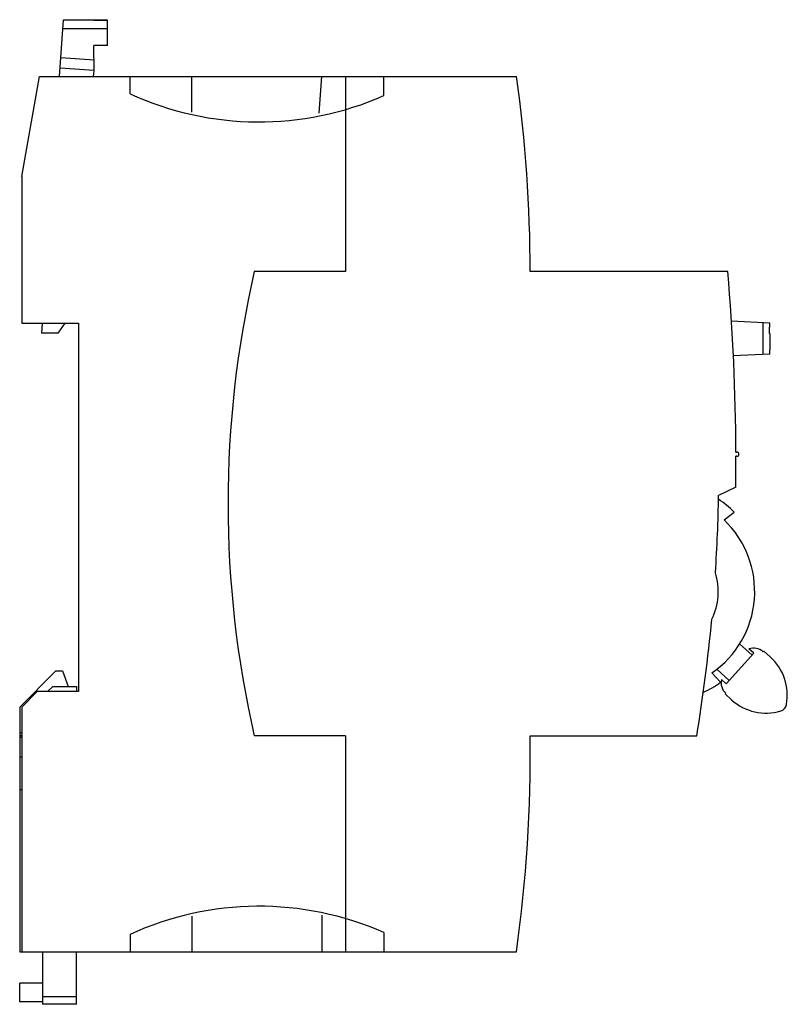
# Model space of a CAD drawing. Header units: millimetres. Extents: x 10.9 to 85.4, y 18.7 to 114.1.
import ezdxf

# ---------------------------------------------------------------- set-up
doc = ezdxf.new("R2010")
doc.units = ezdxf.units.MM
doc.header["$LTSCALE"] = 8.636145
doc.layers.get('0').update_dxf_attribs({"linetype": 'CONTINUOUS'})

msp = doc.modelspace()

# ---------------------------------------------------------------- linework, layer by layer
at = {"color": 7, "linetype": 'Continuous'}
for p, q in [((14.782, 108.588), (15.167, 114.089)), ((15.167, 114.089), (18.123, 114.092)), ((18.123, 114.05), (18.123, 114.092)), ((19.423, 114.054), (18.123, 114.053)), ((18.123, 114.05), (19.423, 114.051)), ((19.426, 111.593), (19.423, 114.051)), ((15.107, 113.224), (19.424, 113.228)), ((19.426, 111.593), (18.126, 111.592)), ((18.128, 109.126), (18.126, 111.592)), ((18.127, 110.159), (14.908, 110.384)), ((18.128, 109.156), (14.838, 109.386)), ((18.09, 108.588), (18.128, 109.126)), ((11.12, 98.888), (12.83, 108.588)), ((12.83, 108.588), (59.091, 108.588)), ((21.62, 106.916), (21.62, 108.588)), ((27.62, 105.145), (27.62, 108.588)), ((39.971, 105.026), (40.22, 108.588)), ((42.52, 108.588), (42.52, 89.688)), ((46.22, 106.737), (46.22, 108.588)), ((11.12, 98.888), (11.12, 84.688)), ((42.52, 89.688), (33.671, 89.688)), ((79.588, 89.688), (60.42, 89.688)), ((11.12, 84.688), (16.62, 84.688)), ((13.111, 84.688), (13.043, 83.709)), ((15.285, 84.688), (14.625, 83.709)), ((16.62, 84.688), (16.62, 48.988)), ((83.67, 84.698), (79.932, 84.895)), ((83.003, 81.663), (83.003, 84.733)), ((83.595, 84.297), (83.67, 84.297)), ((83.595, 84.297), (83.595, 83.697)), ((83.67, 84.297), (83.67, 84.698)), ((14.625, 83.709), (13.043, 83.709)), ((83.667, 83.697), (83.595, 83.697)), ((83.667, 83.697), (83.667, 82.097)), ((83.67, 82.097), (83.667, 82.097)), ((83.67, 81.697), (83.67, 82.097)), ((83.67, 81.697), (80.111, 81.511)), ((80.368, 72.188), (80.468, 72.188)), ((80.468, 71.788), (80.369, 71.788)), ((80.355, 68.81), (78.694, 67.99)), ((79.216, 65.626), (80.197, 66.384)), ((80.722, 53.616), (81.939, 52.522)), ((79.431, 49.734), (82.106, 52.708)), ((82.106, 52.708), (81.638, 53.129)), ((82.998, 52.847), (83.065, 52.921)), ((83.065, 52.921), (83.699, 52.352)), ((10.92, 47.488), (14.42, 50.988)), ((14.42, 50.988), (15.074, 50.988)), ((15.074, 50.988), (15.62, 49.488)), ((78.039, 50.797), (78.889, 49.894)), ((79.732, 50.068), (78.51, 51.168)), ((78.963, 50.155), (79.431, 49.734)), ((11.12, 47.488), (12.62, 48.988)), ((16.62, 48.988), (12.62, 48.988)), ((13.62, 48.988), (14.12, 49.488)), ((14.12, 49.488), (16.42, 49.488)), ((16.42, 49.488), (16.42, 48.988)), ((79.32, 48.758), (79.387, 48.832)), ((79.954, 48.188), (79.32, 48.758)), ((10.92, 47.488), (10.92, 23.788)), ((11.12, 47.488), (11.12, 23.788)), ((10.92, 44.992), (11.12, 44.992)), ((11.12, 44.692), (10.92, 44.692)), ((10.92, 44.573), (11.12, 44.573)), ((42.52, 44.688), (33.671, 44.688)), ((42.52, 44.688), (42.52, 23.788)), ((60.405, 44.688), (76.568, 44.688)), ((11.12, 42.641), (10.92, 42.641)), ((10.92, 39.488), (11.12, 39.488)), ((27.62, 27.231), (27.62, 23.788)), ((40.22, 27.315), (40.22, 23.788)), ((21.62, 25.46), (21.62, 23.788)), ((46.22, 25.64), (46.22, 23.788)), ((10.92, 23.788), (59.091, 23.788)), ((13.12, 23.788), (13.12, 18.688)), ((16.42, 18.688), (16.42, 23.788)), ((13.12, 20.73), (10.92, 20.73)), ((10.92, 18.938), (10.92, 20.73)), ((13.12, 19.453), (16.42, 19.453)), ((13.12, 18.938), (10.92, 18.938)), ((16.42, 18.688), (13.12, 18.688))]:
    msp.add_line(p, q, dxfattribs=at)
for centre, radius, start, end in [((-74.68, 89.688), 135.1, 0, 8.04185), ((34.12, 134.188), 30, 245.37568, 293.78673), ((131.62, 67.188), 100.5, 167.06294, 192.93706), ((-135.48, 71.338), 215.85, 0.22563, 4.87676), ((-135.48, 71.338), 215.85, 359.3289, 0.11945), ((80.468, 71.988), 0.2, 270, 90), ((-81.28, 70.838), 160, 356.29632, 358.98003), ((72.62, 58.688), 10.8, 45.44366, 55.81807), ((72.62, 58.688), 9.573, 304.47843, 46.44795), ((72.62, 58.688), 6.045, 333.50271, 17.46931), ((-81.28, 70.838), 160, 350.59352, 354.67571), ((82.076, 51.822), 1.379, 48.03521, 108.54809), ((80.355, 48.634), 5, 349.62335, 48.03521), ((72.62, 58.688), 10.8, 295.15396, 305.48319), ((80.309, 49.857), 1.379, 167.52234, 228.03521), ((83.297, 51.905), 5, 228.03521, 286.44708), ((84.487, 47.877), 0.8, 286.44708, 349.62335), ((-74.68, 42.688), 135.1, 351.95815, 0.84823), ((34.12, -1.812), 30, 66.21327, 114.62432)]:
    msp.add_arc(centre, radius, start, end, dxfattribs=at)

doc.saveas('drawing.dxf')
